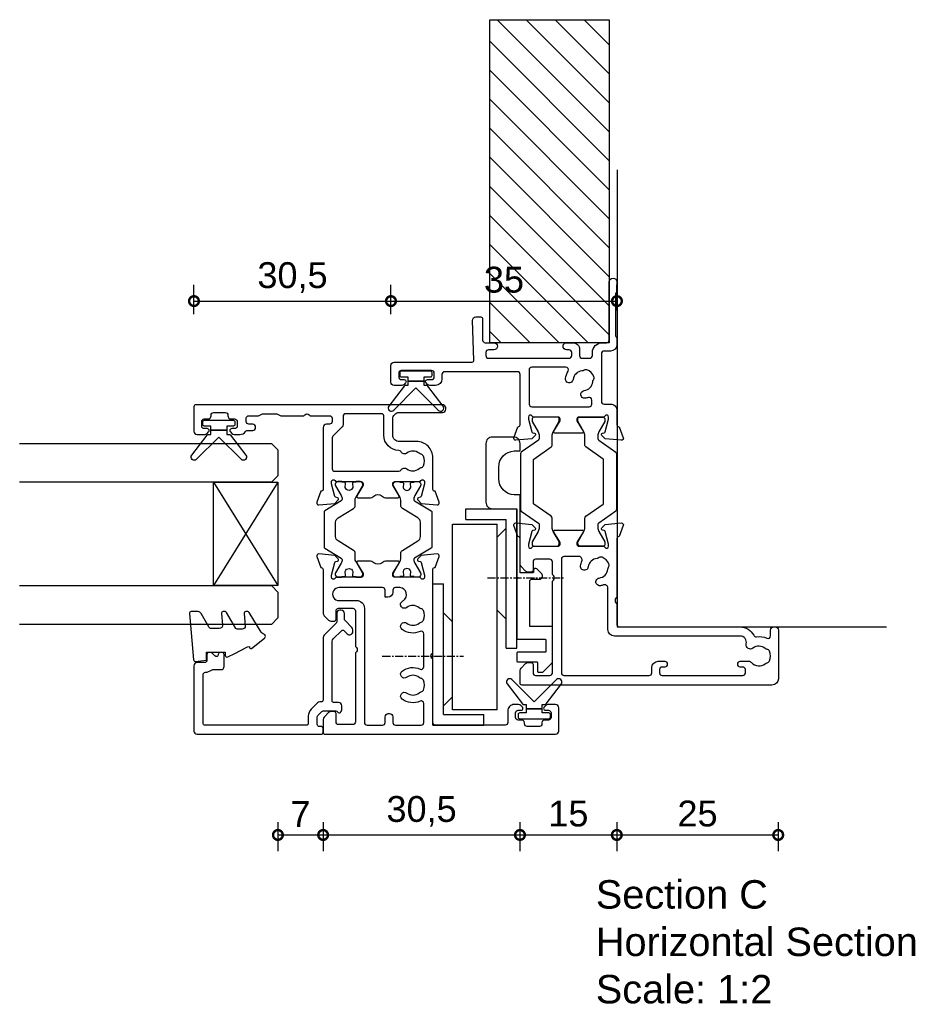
# Model space of a CAD drawing. Header units: millimetres. Extents: x 80 to 17288, y -2623 to 7492.
# Tile 21 of 125: x 4975 to 5116, y -2449 to -2297. Entities that reach past the tile are written whole.
import ezdxf

# ---------------------------------------------------------------- set-up
doc = ezdxf.new("R2010")
doc.units = ezdxf.units.MM
doc.linetypes.add('CENTER', pattern=[2, 1.25, -0.25, 0.25, -0.25])
for name, color, linetype in [('Extrusion', 2, 'Continuous'), ('Glass', 140, 'Continuous'), ('Gray', 8, 'Continuous'), ('Gussets', 1, 'Continuous'), ('polyamide', 6, 'Continuous')]:
    doc.layers.add(name, color=color, linetype=linetype)
doc.layers.add('UNO-Dark Grey', color=7, linetype='Continuous', lineweight=13, true_color=0x44474e)
doc.styles.add('UNO Text', font='arial.ttf')
doc.dimstyles.new('UNO', dxfattribs={"dimtxt": 2, "dimasz": 1.5, "dimexe": 1.25, "dimexo": 0.625, "dimtad": 1, "dimdec": 1, "dimzin": 9, "dimtxsty": 'UNO Text', "dimblk": 'DOTSMALL', "dimcen": 2.5, "dimadec": 0, "dimazin": 0, "dimtfac": 1, "dimtdec": 1, "dimtmove": 0, "dimatfit": 3, "dimfxl": 1, "dimfxlon": 1, "dimarcsym": 0})

# ---------------------------------------------------------------- blocks, each defined once
blk = doc.blocks.new('521000')
at = {"layer": 'Extrusion'}
for points in [[(51, 28.8), (51.5, 28.8, -0.414214), (53, 27.3), (53, 26.6, 0.414214), (53.4, 26.2), (62.41, 26.2, -0.986364), (62.41, 25), (61, 25, -0.198912), (60.79, 25.09), (60.77, 25.11, 0.198912), (60.55, 25.2), (54.07, 25.2, 0.198912), (53.86, 25.11), (53.84, 25.09, -0.198962), (53.63, 25), (52.7, 25, -0.41415), (51.7, 26), (51.7, 27, 0.414214), (51.3, 27.4), (43.9, 27.4, 0.414214), (43.5, 27), (43.5, 26, -0.41422), (42.5, 25), (40.3, 25, 0.414157), (40, 24.7), (40, 24.64), (38.3, 24.02, -0.548619), (37.9, 24.33), (38.12, 26.8), (38.66, 27.34, -0.57735), (38.99, 27.25), (39.07, 26.97, 0.267949), (39.21, 26.83), (41.16, 26.31, 0.065543), (41.24, 26.3), (41.5, 26.3, 0.767227), (41.65, 26.86, -0.267949), (41.5, 27.12), (41.5, 30.9, 0.414214), (41.2, 31.2), (40.89, 31.2), (39.3, 30.23, -0.579702), (39, 30.4), (39, 34.6, -0.576766), (39.3, 34.77), (40.89, 33.8), (41.2, 33.8, 0.414214), (41.5, 34.1), (41.5, 37.88, -0.267949), (41.65, 38.14, 0.767227), (41.5, 38.7), (41.24, 38.7, 0.065543), (41.16, 38.69), (39.21, 38.17, 0.267949), (39.07, 38.02), (38.99, 37.75, -0.57735), (38.66, 37.66), (38.12, 38.2), (37.9, 40.67, -0.548619), (38.3, 40.98), (40, 40.36), (40, 40.3, 0.414157), (40.3, 40), (48.1, 40, 0.414217), (48.5, 40.4), (48.5, 51.7, 0.414214), (48.1, 52.1), (47.4, 52.1, -0.414193), (46.4, 53.1), (46.4, 53.97, -0.2), (46.55, 54.32), (46.79, 54.56, -0.2), (47, 54.65, -0.41), (47.3, 54.35), (47.3, 53.7, 0.414189), (47.7, 53.3), (48.3, 53.3, 0.414214), (48.7, 53.7), (48.7, 58.4, 0.414214), (48.3, 58.8), (47.7, 58.8, 0.41418), (47.3, 58.4), (47.3, 58.1), (47.3, 57.95, -0.41), (47, 57.65, -0.2), (46.79, 57.74), (46.55, 57.98, -0.2), (46.4, 58.33), (46.4, 59.5, -0.41), (46.9, 60), (49.5, 60, -0.41), (50, 59.5), (50, 47.44, 0.425129), (50.31, 47.14), (56.45, 47.36, -0.4453), (57, 46.87), (57, 46.1, -0.414214), (56.7, 45.8), (53.4, 45.8, 0.41428), (53, 45.4), (53, 44.05, -1), (51.9, 44.05), (51.9, 44.9, 0.414129), (51.5, 45.3), (51, 45.3, 0.414234), (50.6, 44.9), (50.6, 32.4, 0.414214), (51, 32), (51.5, 32, 0.414205), (51.9, 32.4), (51.9, 32.8, -0.996705), (53, 32.8), (53, 31.8, -0.414566), (52, 30.8), (51, 30.8, 0.414214), (50.6, 30.4), (50.6, 29.2, 0.414213)], [(21.5, 27.12, -0.267769), (21.35, 26.86, 0.76736), (21.5, 26.3), (21.76, 26.3, 0.065543), (21.84, 26.31), (23.79, 26.83, 0.267949), (23.93, 26.97), (24.01, 27.25, -0.57735), (24.34, 27.34), (24.88, 26.8), (25.1, 24.33, -0.548619), (24.7, 24.02), (23, 24.64), (23, 24.7, 0.414071), (22.7, 25), (13.6, 25), (13.45, 25.15, 0.414214), (12.75, 25.15), (12.6, 25), (9.4, 25, 0.414214), (9, 24.6), (9, 5.93, -0.277503), (7.71, 3.81, 0.316398), (7.5, 3.4, -0.138989), (7.26, 1.76, 0.543442), (7.63, 1.2), (8.5, 1.2, -0.414081), (9, 0.7), (9, 0.5, -0.414214), (8.5, 0), (1, 0, -0.414213), (0, 1), (0, 39.7, -0.414214), (0.3, 40), (2.29, 40, -0.198912), (2.65, 39.85), (3.35, 39.15, -0.198913), (3.5, 38.79), (3.5, 38.3, -0.414214), (3.2, 38), (1.9, 38, 0.414214), (1.5, 37.6), (1.5, 35.4, 0.414214), (1.9, 35), (16.1, 35), (16.25, 34.85, 0.414214), (16.95, 34.85), (17.1, 35), (19.1, 35, 0.414214), (19.5, 35.4), (19.5, 37.6, 0.414214), (19.1, 38), (17.8, 38, -0.414214), (17.5, 38.3), (17.5, 38.79, -0.2), (17.65, 39.15), (18.35, 39.85, -0.2), (18.71, 40), (22.7, 40, 0.414071), (23, 40.3), (23, 40.36), (24.7, 40.98, -0.548619), (25.1, 40.67), (24.88, 38.2), (24.34, 37.66, -0.57735), (24.01, 37.75), (23.93, 38.02, 0.267949), (23.79, 38.17), (21.84, 38.69, 0.065543), (21.76, 38.7), (21.5, 38.7, 0.76736), (21.35, 38.14, -0.267949), (21.5, 37.88), (21.5, 34.1, 0.414214), (21.8, 33.8), (22.02, 33.8, 0.137872), (22.17, 33.84), (23.7, 34.77, -0.585524), (24, 34.6), (24, 30.4, -0.585524), (23.7, 30.23), (22.17, 31.16, 0.137872), (22.02, 31.2), (21.8, 31.2, 0.414214), (21.5, 30.9)], [(2.7, 19.6, -0.414202), (3.7, 18.6), (3.7, 17.6, -0.889365), (2.8, 17.6), (2.8, 18, 0.414214), (2.4, 18.4), (1.9, 18.4, 0.414202), (1.5, 18), (1.5, 5.5, 0.414213), (1.9, 5.1), (2.4, 5.1, 0.414215), (2.8, 5.5), (2.8, 5.9, -0.889355), (3.7, 5.9), (3.7, 4.61, -0.219162), (3.49, 4.15, 0.403571), (3.32, 2.03, -0.12305), (3.46, 1.72, 0.239134), (3.74, 1.37, 0.221126), (5.26, 1.37, 0.239134), (5.54, 1.72, -0.12305), (5.68, 2.03, 0.347448), (5.72, 3.93, -0.702074), (6.38, 4.96, 0.481745), (7.6, 5.94), (7.6, 25.4, -0.414156), (8.6, 26.4), (15.04, 26.4, 0.513003), (15.51, 27.06, -0.048433), (15.39, 27.57, -1.000832), (16.58, 27.73, 0.348271), (17.95, 26.41, -0.12305), (18.27, 26.3, 0.239134), (18.72, 26.24, 0.221428), (19.79, 27.31, 0.239134), (19.74, 27.76, -0.12305), (19.62, 28.08, 0.348271), (18.3, 29.45, -1.000832), (18.46, 30.64, -0.070793), (19.2, 30.43, 0.541477), (19.9, 30.89), (19.9, 33.2, 0.414214), (19.5, 33.6), (1.9, 33.6, 0.414214), (1.5, 33.2), (1.5, 20, 0.414214), (1.9, 19.6)]]:
    blk.add_lwpolyline(points, format="xyb", close=True, dxfattribs=at)
blk.add_lwpolyline([(48.58, 32.57, 0.59317), (49.2, 32.9), (49.2, 38.2, 0.414223), (48.8, 38.6), (43.48, 38.6, 0.40033), (43.1, 38.2), (43.1, 29.3, 0.414214), (43.5, 28.9), (44.13, 28.9, 0.510119), (44.51, 29.42, -0.046438), (44.4, 29.92, -0.995868), (45.59, 30.07, 0.348271), (46.96, 28.75, -0.12305), (47.28, 28.63, 0.239134), (47.72, 28.58, 0.221428), (48.8, 29.65, 0.239134), (48.74, 30.1, -0.12305), (48.63, 30.42, 0.348271), (47.31, 31.79, -1.000832), (47.47, 32.98, -0.110255), (48.58, 32.57)], format="xyb", dxfattribs=at)
blk.add_lwpolyline([(21.5, 27.73), (21.5, 27.73)], close=True, dxfattribs=at)
at = {"layer": 'polyamide'}
for points in [[(21.9, 33.94), (22.11, 33.94, 0.131652), (22.21, 33.97), (23.79, 34.88, -0.131652), (24.39, 35.04), (25.88, 35.04, 0.244698), (26.13, 35.17), (28.01, 37.85, -0.244698), (28.18, 37.94), (34.82, 37.94, -0.244698), (34.99, 37.85), (36.87, 35.17, 0.244698), (37.11, 35.04), (38.61, 35.04, -0.131652), (39.21, 34.88), (40.84, 33.94), (41.2, 33.94, 0.414214), (41.5, 34.24), (41.5, 37.74, 0.414214), (41.1, 38.14), (40.89, 38.14, 0.131652), (40.79, 38.11), (39.21, 37.2, -0.131652), (38.61, 37.04), (38.16, 37.04, -0.244698), (37.91, 37.17), (36.06, 39.81, 0.244698), (35.81, 39.94), (27.19, 39.94, 0.244698), (26.94, 39.81), (25.09, 37.17, -0.103471), (25, 37.08, -0.13774), (24.84, 37.04), (24.39, 37.04, -0.131652), (23.79, 37.2), (22.16, 38.14), (21.8, 38.14, 0.414998), (21.5, 37.84), (21.5, 34.34, 0.414214)], [(21.9, 31.06), (22.11, 31.06, -0.131652), (22.21, 31.03), (23.79, 30.12, 0.131652), (24.39, 29.96), (25.88, 29.96, -0.244698), (26.13, 29.83), (28.01, 27.15, 0.244698), (28.18, 27.06), (34.82, 27.06, 0.244698), (34.99, 27.15), (36.87, 29.83, -0.244698), (37.11, 29.96), (38.61, 29.96, 0.131652), (39.21, 30.12), (40.84, 31.06), (41.2, 31.06, -0.414214), (41.5, 30.76), (41.5, 27.26, -0.414214), (41.1, 26.86), (40.89, 26.86, -0.131652), (40.79, 26.89), (39.21, 27.8, 0.131652), (38.61, 27.96), (38.16, 27.96, 0.244698), (37.91, 27.83), (36.06, 25.19, -0.244698), (35.81, 25.06), (27.19, 25.06, -0.244698), (26.94, 25.19), (25.09, 27.83, 0.103471), (25, 27.92, 0.13774), (24.84, 27.96), (24.39, 27.96, 0.131652), (23.79, 27.8), (22.16, 26.86), (21.8, 26.86, -0.414998), (21.5, 27.16), (21.5, 30.66, -0.414214)]]:
    blk.add_lwpolyline(points, format="xyb", close=True, dxfattribs=at)
blk = doc.blocks.new('_DotSmall')
at = {"color": 0, "linetype": 'ByBlock', "const_width": 0.5}
blk.add_lwpolyline([(-0.0625, 0, 1), (0.0625, 0, 1)], format="xyb", close=True, dxfattribs=at)
blk = doc.blocks.new('*D402')
at = {"color": 0, "lineweight": -2, "transparency": 16777216}
for p, q in [((5015, -2420.89), (5015, -2425.39)), ((5022, -2420.89), (5022, -2425.39)), ((5015, -2422.89), (5022, -2422.89))]:
    blk.add_line(p, q, dxfattribs=at)
at = {"layer": 'Defpoints', "color": 0, "transparency": 16777216}
for p in [(5015, -2376.3), (5022, -2384.15), (5022, -2422.89)]:
    blk.add_point(p, dxfattribs=at)
at = {"color": 0, "lineweight": -2, "transparency": 16777216, "xscale": 3, "yscale": 3, "zscale": 3, "rotation": 180}
blk.add_blockref('_DotSmall', (5015, -2422.89), dxfattribs=at)
at = {"color": 0, "lineweight": -2, "transparency": 16777216, "xscale": 3, "yscale": 3, "zscale": 3}
blk.add_blockref('_DotSmall', (5022, -2422.89), dxfattribs=at)
at = {"color": 0, "transparency": 16777216, "insert": (5018.5, -2419.64), "char_height": 4, "attachment_point": 5, "style": 'UNO Text'}
blk.add_mtext('7', dxfattribs=at)
blk = doc.blocks.new('*D403')
at = {"color": 0, "lineweight": -2, "transparency": 16777216}
for p, q in [((5022, -2420.89), (5022, -2425.39)), ((5052.49, -2420.89), (5052.49, -2425.39)), ((5022, -2422.89), (5052.49, -2422.89))]:
    blk.add_line(p, q, dxfattribs=at)
at = {"layer": 'Defpoints', "color": 0, "transparency": 16777216}
for p in [(5052.49, -2364.89), (5022, -2384.15), (5052.49, -2422.89)]:
    blk.add_point(p, dxfattribs=at)
at = {"color": 0, "lineweight": -2, "transparency": 16777216, "xscale": 3, "yscale": 3, "zscale": 3, "rotation": 180}
blk.add_blockref('_DotSmall', (5022, -2422.89), dxfattribs=at)
at = {"color": 0, "lineweight": -2, "transparency": 16777216, "xscale": 3, "yscale": 3, "zscale": 3}
blk.add_blockref('_DotSmall', (5052.49, -2422.89), dxfattribs=at)
at = {"color": 0, "transparency": 16777216, "insert": (5037.25, -2419.24), "char_height": 4, "attachment_point": 5, "style": 'UNO Text'}
blk.add_mtext('30,5', dxfattribs=at)
blk = doc.blocks.new('*D404')
at = {"color": 0, "lineweight": -2, "transparency": 16777216}
for p, q in [((5052.49, -2420.89), (5052.49, -2425.39)), ((5067.49, -2420.89), (5067.49, -2425.39)), ((5052.49, -2422.89), (5067.49, -2422.89))]:
    blk.add_line(p, q, dxfattribs=at)
at = {"layer": 'Defpoints', "color": 0, "transparency": 16777216}
for p in [(5067.49, -2345.49), (5052.49, -2364.89), (5067.49, -2422.89)]:
    blk.add_point(p, dxfattribs=at)
at = {"color": 0, "lineweight": -2, "transparency": 16777216, "xscale": 3, "yscale": 3, "zscale": 3, "rotation": 180}
blk.add_blockref('_DotSmall', (5052.49, -2422.89), dxfattribs=at)
at = {"color": 0, "lineweight": -2, "transparency": 16777216, "xscale": 3, "yscale": 3, "zscale": 3}
blk.add_blockref('_DotSmall', (5067.49, -2422.89), dxfattribs=at)
at = {"color": 0, "transparency": 16777216, "insert": (5059.99, -2419.6), "char_height": 4, "attachment_point": 5, "style": 'UNO Text'}
blk.add_mtext('15', dxfattribs=at)
blk = doc.blocks.new('*D405')
at = {"color": 0, "lineweight": -2, "transparency": 16777216}
for p, q in [((5067.49, -2420.89), (5067.49, -2425.39)), ((5092.49, -2420.89), (5092.49, -2425.39)), ((5067.49, -2422.89), (5092.49, -2422.89))]:
    blk.add_line(p, q, dxfattribs=at)
at = {"layer": 'Defpoints', "color": 0, "transparency": 16777216}
for p in [(5067.49, -2345.49), (5092.49, -2395.07), (5092.49, -2422.89)]:
    blk.add_point(p, dxfattribs=at)
at = {"color": 0, "lineweight": -2, "transparency": 16777216, "xscale": 3, "yscale": 3, "zscale": 3, "rotation": 180}
blk.add_blockref('_DotSmall', (5067.49, -2422.89), dxfattribs=at)
at = {"color": 0, "lineweight": -2, "transparency": 16777216, "xscale": 3, "yscale": 3, "zscale": 3}
blk.add_blockref('_DotSmall', (5092.49, -2422.89), dxfattribs=at)
at = {"color": 0, "transparency": 16777216, "insert": (5079.99, -2419.6), "char_height": 4, "attachment_point": 5, "style": 'UNO Text'}
blk.add_mtext('25', dxfattribs=at)
blk = doc.blocks.new('*D407')
at = {"color": 0, "lineweight": -2, "transparency": 16777216}
for p, q in [((5002, -2342.26), (5002, -2337.76)), ((5032.51, -2342.26), (5032.51, -2337.76)), ((5002, -2340.26), (5032.51, -2340.26))]:
    blk.add_line(p, q, dxfattribs=at)
at = {"layer": 'Defpoints', "color": 0, "transparency": 16777216}
for p in [(5032.51, -2340.26), (5032.51, -2351.5), (5002, -2358.5)]:
    blk.add_point(p, dxfattribs=at)
at = {"color": 0, "lineweight": -2, "transparency": 16777216, "xscale": 3, "yscale": 3, "zscale": 3, "rotation": 180}
blk.add_blockref('_DotSmall', (5002, -2340.26), dxfattribs=at)
at = {"color": 0, "lineweight": -2, "transparency": 16777216, "xscale": 3, "yscale": 3, "zscale": 3}
blk.add_blockref('_DotSmall', (5032.51, -2340.26), dxfattribs=at)
at = {"color": 0, "transparency": 16777216, "insert": (5017.26, -2336.61), "char_height": 4, "attachment_point": 5, "style": 'UNO Text'}
blk.add_mtext('30,5', dxfattribs=at)
blk = doc.blocks.new('*D408')
at = {"color": 0, "lineweight": -2, "transparency": 16777216}
for p, q in [((5032.51, -2342.26), (5032.51, -2337.76)), ((5067.51, -2341.7), (5067.51, -2337.76)), ((5032.51, -2340.26), (5067.51, -2340.26))]:
    blk.add_line(p, q, dxfattribs=at)
at = {"layer": 'Defpoints', "color": 0, "transparency": 16777216}
for p in [(5067.51, -2340.26), (5067.51, -2342.95), (5032.51, -2351.5)]:
    blk.add_point(p, dxfattribs=at)
at = {"color": 0, "lineweight": -2, "transparency": 16777216, "xscale": 3, "yscale": 3, "zscale": 3, "rotation": 180}
blk.add_blockref('_DotSmall', (5032.51, -2340.26), dxfattribs=at)
at = {"color": 0, "lineweight": -2, "transparency": 16777216, "xscale": 3, "yscale": 3, "zscale": 3}
blk.add_blockref('_DotSmall', (5067.51, -2340.26), dxfattribs=at)
at = {"color": 0, "transparency": 16777216, "insert": (5050.01, -2336.97), "char_height": 4, "attachment_point": 5, "style": 'UNO Text'}
blk.add_mtext('35', dxfattribs=at)
blk = doc.blocks.new('ASTAY')
at = {"linetype": 'CENTER'}
for p, q in [((3.3, 20.83), (3.3, 8.27)), ((15.4, 4.53), (15.4, -7.28))]:
    blk.add_line(p, q, dxfattribs=at)
at = {"linetype": 'Continuous'}
for p, q in [((-7.4, 13), (-7.4, 5.1)), ((-7.4, 13), (14.5, 13)), ((14.5, 13), (14.5, 11.35)), ((-5.75, 11.35), (-5.75, 5.1)), ((-5.75, 11.35), (14.5, 11.35)), ((-3, 9.95), (-4.4, 11.35)), ((10, 11.35), (8.6, 9.95)), ((-5, 9.95), (23.7, 9.95)), ((-5, 3.05), (-5, 9.95)), ((-3, 9.95), (8.6, 9.95)), ((9, 10.4), (9, 10.35)), ((23.7, 9.95), (23.7, 3.05)), ((24.45, 7.9), (24.45, 1.65)), ((24.45, 7.9), (26.1, 7.9)), ((26.1, 7.9), (26.1, 0)), ((-7.4, 5.1), (-5.75, 5.1)), ((-5, 3.05), (23.7, 3.05)), ((10.4, 3.05), (9, 1.65)), ((23.1, 1.65), (21.7, 3.05)), ((4.5, 1.65), (24.45, 1.65)), ((4.5, 1.65), (4.5, 0)), ((4.5, 0), (26.1, 0))]:
    blk.add_line(p, q, dxfattribs=at)
blk = doc.blocks.new('A100 Top')
blk.add_lwpolyline([(1.65, 8.26), (2.39, 8.99, -0.668179), (2.9, 8.78), (2.9, 8.53, 0.414214), (3.02, 8.41), (5, 8.41), (5, 20.33, -0.414214), (5.12, 20.46), (5.92, 20.46, 0.400329), (8.3, 22.96), (8.3, 24.76, 0.400329), (5.92, 27.25), (5.12, 27.25, -0.400329), (5, 27.38), (5, 28.41, -0.414214), (6, 29.41), (9.3, 29.41, -0.414214), (10.3, 28.41), (10.3, 19.31, -0.414214), (9.3, 18.31), (5.62, 18.31, 0.414214), (5.5, 18.18), (5.5, 7.78), (5.32, 7.61), (5.5, 7.43), (5.5, -1.77, -0.414214), (5.37, -1.89), (1.12, -1.89, 0.414214), (1, -2.02), (1, -3.77, 0.414214), (1.12, -3.89), (5.37, -3.89, -0.414214), (5.5, -4.02), (5.5, -5.27, -0.414214), (5.37, -5.39), (2.42, -5.39, 0.414214), (2.3, -5.52), (2.3, -6.87, -0.414214), (2.17, -6.99), (1.55, -6.99, -0.198912), (1.46, -6.96), (0.04, -5.53, -0.198912), (0, -5.44), (0, -0.02, -0.414214), (0.13, 0.11), (3.5, 0.11), (3.5, 7.11, 0.414214), (3.2, 7.41), (2.01, 7.41, -0.668179)], format="xyb", close=True)
blk = doc.blocks.new('BACKSEAL1.5')
at = {"layer": 'Gussets'}
for points in [[(-0.35, -2.9), (0.3, -2.9), (0.3, -1.65), (0.3, -0.4), (-0.35, -0.4), (-0.35, -0.02, 0.233448), (-0.45, 0.18), (-3.55, 2.55, 0.936585), (-4.2, 1.8), (-0.75, -1.65), (-4.2, -5.1, 0.936585), (-3.55, -5.85), (-0.45, -3.48, 0.233448), (-0.35, -3.28)], [(1.6, 0.85), (1.2, 0.85, 0.414214), (0.95, 0.6), (0.95, -0.4), (0.3, -0.4), (0.3, -1.65), (0.3, -2.9), (0.95, -2.9), (0.95, -3.9, 0.414214), (1.2, -4.15), (1.6, -4.15, 0.414214), (1.85, -3.9), (1.85, -1.65), (1.85, 0.6, 0.414214)]]:
    blk.add_lwpolyline(points, format="xyb", close=True, dxfattribs=at)
blk = doc.blocks.new('*U221')
at = {"layer": 'Glass'}
for p, q in [((-8, 0), (8, 10)), ((-8, 10), (8, 0))]:
    blk.add_line(p, q, dxfattribs=at)
for points in [[(-14, 40), (-14, 1), (-13, 0), (-9, 0), (-8, 1), (-8, 40)], [(8, 40), (8, 1), (9, 0), (13, 0), (14, 1), (14, 40)]]:
    blk.add_lwpolyline(points, dxfattribs=at)
blk.add_lwpolyline([(-8, 0), (8, 0), (8, 10), (-8, 10)], close=True, dxfattribs=at)
blk = doc.blocks.new('421201')
at = {"layer": 'Extrusion'}
for points in [[(50.8, 25.2, -0.416486), (51.8, 24.21), (51.8, 17.5, 0.414214), (52.3, 17), (52.5, 17, 0.414214), (53, 17.5), (53, 55.7, 0.414214), (52.7, 56), (48.9, 56, 0.414214), (48.4, 55.5), (48.4, 54.33, 0.198912), (48.55, 53.98), (48.79, 53.74, 0.198912), (49, 53.65), (49, 53.65, 0.414214), (49.3, 53.95), (49.3, 54.4, -0.414214), (49.7, 54.8), (50.4, 54.8, -0.414214), (50.8, 54.4), (50.8, 53.85, 0.414214), (51.3, 53.35), (51.4, 53.35, -0.414214), (51.8, 52.95), (51.8, 51.15, -0.414214), (51.4, 50.75), (51.3, 50.75, 0.406014), (50.8, 50.23), (50.8, 49.7, -0.414214), (50.4, 49.3), (49.7, 49.3, -0.414214), (49.3, 49.7), (49.3, 50.15, 0.414214), (49, 50.45), (49, 50.45, 0.198912), (48.79, 50.36), (48.55, 50.12, 0.198912), (48.4, 49.77), (48.4, 48.88, 0.255925), (48.86, 48.04, -0.255925), (49, 47.79), (49, 46.9, 0.904974), (50, 46.9), (50, 47.5, -0.414214), (50.4, 47.9), (50.9, 47.9, -0.414214), (51.3, 47.5), (51.3, 46.03, 0.132602), (51.37, 45.78), (51.53, 45.49, -0.115079), (51.6, 45.27), (51.6, 43.29, -0.131652), (51.55, 43.09), (51.37, 42.78, 0.131605), (51.3, 42.53), (51.3, 39), (51.45, 38.85, -0.414214), (51.45, 38.15), (51.3, 38), (51.3, 35, -0.414214), (50.9, 34.6), (50.4, 34.6, -0.414214), (50, 35), (50, 35.5, 0.414213), (49.5, 36), (39.9, 36, -0.359521), (39.61, 36.24), (39.6, 36.36), (37.9, 36.98, 0.548619), (37.5, 36.67), (37.72, 34.2), (38.26, 33.66, 0.57735), (38.59, 33.75), (38.67, 34.03, -0.267949), (38.81, 34.17), (40.76, 34.69, -0.065543), (40.84, 34.7), (41.1, 34.7, -0.767327), (41.25, 34.14, 0.267949), (41.1, 33.88), (41.1, 30.1, -0.414214), (40.8, 29.8), (40.58, 29.8, -0.137872), (40.43, 29.84), (38.9, 30.77, 0.585524), (38.6, 30.6), (38.6, 28.82, 0.182749), (38.85, 28.16, -0.378127), (38.85, 26.84, 0.182749), (38.6, 26.18), (38.6, 24.4, 0.585524), (38.9, 24.23), (40.43, 25.16, -0.137872), (40.58, 25.2), (40.8, 25.2, -0.414214), (41.1, 24.9), (41.1, 21.12, 0.267949), (41.25, 20.86, -0.767323), (41.1, 20.3), (40.84, 20.3, -0.065543), (40.76, 20.31), (38.81, 20.83, -0.267943), (38.67, 20.97), (38.59, 21.25, 0.57735), (38.26, 21.34), (37.72, 20.8), (37.5, 18.33, 0.548619), (37.9, 18.02), (39.6, 18.64), (39.6, 18.7, -0.414211), (39.9, 19), (44.8, 19, 0.414214), (47.3, 21.5), (47.3, 24.2, -0.414214), (48.3, 25.2)], [(3.78, 2.1), (3.6, 2.1, -0.414213), (3.2, 2.5), (3.2, 4.4, -0.414214), (3.6, 4.8), (3.78, 4.8, 0.397078), (4.2, 5.25), (4.2, 5.8, -0.414214), (4.6, 6.2), (5.3, 6.2, -0.414214), (5.7, 5.8), (5.7, 5.35, 0.414214), (6, 5.05, 0.198912), (6.21, 5.14), (6.45, 5.38, 0.198912), (6.6, 5.73), (6.6, 6.4, 0.414214), (5.6, 7.4), (3.8, 7.4, -0.414214), (3.4, 7.8), (3.4, 18.6, -0.414214), (3.8, 19), (13.6, 19), (13.75, 19.15, -0.414214), (14.46, 19.15), (14.6, 19), (27.5, 19, -0.359508), (27.79, 18.76), (27.8, 18.64), (29.5, 18.02, 0.548619), (29.9, 18.33), (29.68, 20.8), (29.14, 21.34, 0.57735), (28.81, 21.25), (28.73, 20.97, -0.267949), (28.59, 20.83), (26.64, 20.31, -0.065543), (26.56, 20.3), (26.3, 20.3, -0.767327), (26.15, 20.86, 0.267949), (26.3, 21.12), (26.3, 24.9, -0.414214), (26.6, 25.2), (26.91, 25.2), (28.5, 24.23, 0.579801), (28.8, 24.4), (28.8, 26.18, 0.182749), (28.55, 26.84, -0.378127), (28.55, 28.16, 0.182749), (28.8, 28.82), (28.8, 30.6, 0.57979), (28.5, 30.77), (26.9, 29.8), (26.6, 29.8, -0.414214), (26.3, 30.1), (26.3, 33.88, 0.267949), (26.15, 34.14, -0.767316), (26.3, 34.7), (26.56, 34.7, -0.065543), (26.64, 34.69), (28.59, 34.17, -0.267949), (28.73, 34.03), (28.81, 33.75, 0.57735), (29.14, 33.66), (29.68, 34.2), (29.9, 36.67, 0.548619), (29.5, 36.98), (27.8, 36.36), (27.8, 36.3, -0.414207), (27.5, 36), (20.71, 36, 0.198912), (20.35, 35.85), (19.65, 35.15, 0.198913), (19.5, 34.79), (19.5, 34.3, 0.414213), (19.8, 34), (21.1, 34, -0.414214), (21.5, 33.6), (21.5, 31.4, -0.414214), (21.1, 31), (15.6, 31), (15.45, 30.85, -0.414214), (14.75, 30.85), (14.6, 31), (3.9, 31, -0.414214), (3.5, 31.4), (3.5, 33.6, -0.414214), (3.9, 34), (5.2, 34, 0.414214), (5.5, 34.3), (5.5, 34.79, 0.198913), (5.35, 35.15), (4.65, 35.85, 0.198912), (4.29, 36), (2.3, 36, 0.414214), (2, 35.7), (2, 0, 0.414214), (2.5, -0.5), (6.1, -0.5, 0.414214), (6.6, 0), (6.6, 1.17, 0.198912), (6.45, 1.52), (6.21, 1.76, 0.198912), (6, 1.85, 0.414214), (5.7, 1.55), (5.7, 1.1, -0.414213), (5.3, 0.7), (4.6, 0.7, -0.414214), (4.2, 1.1), (4.2, 1.65, 0.397078)], [(24.7, 24.1), (24.7, 24.8, 0.414213), (24.3, 25.2), (24, 25.2, -0.414213), (23.2, 26), (23.2, 26.4), (24.3, 26.4, 0.414214), (24.7, 26.8), (24.7, 33.5, 1.045901), (22.7, 33.5), (22.7, 30.8, -0.414214), (21.5, 29.6), (3.8, 29.6, 0.414214), (3.4, 29.2), (3.4, 26.8, 0.414214), (3.8, 26.4), (4.7, 26.4, -0.414214), (5.2, 25.9), (5.2, 25.7, -0.414214), (4.7, 25.2), (3.8, 25.2, 0.414214), (3.4, 24.8), (3.4, 20.8, 0.414214), (3.8, 20.4), (6.75, 20.4, 0.546165), (7.12, 20.97, -0.277164), (7.43, 23.76, -1), (8.38, 23.03, 0.347544), (8.42, 21.13, -0.12305), (8.56, 20.83, 0.239134), (8.84, 20.47, 0.221126), (10.36, 20.47, 0.239134), (10.64, 20.82, -0.12305), (10.78, 21.13, 0.347914), (10.82, 23.03, -1), (11.77, 23.76, -0.277326), (12.08, 20.97, 0.546198), (12.45, 20.4), (17.55, 20.4, 0.546165), (17.91, 20.97, -0.277164), (18.23, 23.76, -1), (19.18, 23.03, 0.347544), (19.21, 21.13, -0.12305), (19.36, 20.83, 0.239134), (19.64, 20.47, 0.221126), (21.16, 20.47, 0.239134), (21.43, 20.82, -0.12305), (21.58, 21.13, 0.347914), (21.61, 23.03, -1), (22.57, 23.76, -0.037096), (22.7, 23.57, 0.71749)], [(47.87, 34.6), (43.1, 34.6, 0.414214), (42.7, 34.2), (42.7, 24.27, 0.270376), (42.9, 23.92, -0.45529), (43.08, 23.03, 0.347914), (43.12, 21.13, -0.12305), (43.26, 20.83, 0.239134), (43.54, 20.47, 0.221126), (45.06, 20.47, 0.239134), (45.34, 20.83, -0.12305), (45.48, 21.13, 0.347914), (45.52, 23.03, -0.456671), (45.7, 23.92, 0.264964), (45.9, 24.26, -0.407067), (48.3, 26.6), (51.3, 26.6, 0.414214), (51.6, 26.9), (51.6, 32.5, 0.414214), (51.2, 32.9), (49.94, 32.9, -0.198911), (49.59, 33.05), (48.15, 34.48, 0.198912)]]:
    blk.add_lwpolyline(points, format="xyb", close=True, dxfattribs=at)
at = {"layer": 'polyamide'}
for points in [[(26.8, 32.53, -1.569905), (26.8, 31.44, 0.109556), (26.71, 31.46), (26.6, 31.46, 0.414214), (26.4, 31.26), (26.4, 30.89), (26.3, 30.89), (26.3, 30.26, 0.414214), (26.7, 29.86, 0.182748), (26.97, 29.89), (28.77, 30.93, -0.131214), (29.17, 31.04), (30.02, 31.04, 0.261185), (30.45, 31.28), (31.91, 33.68, -0.261646), (32.59, 34.06), (33.7, 34.06), (34.81, 34.06, -0.261646), (35.49, 33.68), (36.95, 31.28, 0.261185), (37.38, 31.04), (38.23, 31.04, -0.131214), (38.63, 30.93), (40.43, 29.89, 0.182748), (40.7, 29.86, 0.414214), (41.1, 30.26), (41.1, 30.89), (41, 30.89), (41, 31.26, 0.414214), (40.8, 31.46), (40.69, 31.46, 0.109556), (40.6, 31.44, -1.569905), (40.6, 32.53, 0.109544), (40.69, 32.51), (40.8, 32.51, 0.414214), (41, 32.71), (41, 33.09), (41.1, 33.09), (41.1, 33.71, 0.414225), (40.7, 34.11), (40.53, 34.11, 0.131652), (40.43, 34.08), (38.94, 33.22, -0.120828), (38.4, 33.04), (38.39, 33.04, -0.261646), (38.13, 33.18), (36.59, 35.72, 0.261646), (36.33, 35.86), (33.7, 35.86), (31.07, 35.86, 0.261646), (30.81, 35.72), (29.27, 33.18, -0.261646), (29.01, 33.04), (29, 33.04, -0.120828), (28.46, 33.22), (26.97, 34.08, 0.131652), (26.87, 34.11), (26.7, 34.11, 0.414225), (26.3, 33.71), (26.3, 33.09), (26.4, 33.09), (26.4, 32.71, 0.414214), (26.6, 32.51), (26.71, 32.51, 0.109544)], [(26.8, 22.47, 1.569905), (26.8, 23.56, -0.109556), (26.71, 23.54), (26.6, 23.54, -0.414214), (26.4, 23.74), (26.4, 24.11), (26.3, 24.11), (26.3, 24.74, -0.414214), (26.7, 25.14, -0.182748), (26.97, 25.11), (28.77, 24.07, 0.131214), (29.17, 23.96), (30.02, 23.96, -0.261185), (30.45, 23.72), (31.91, 21.32, 0.261646), (32.59, 20.94), (33.7, 20.94), (34.81, 20.94, 0.261646), (35.49, 21.32), (36.95, 23.72, -0.261185), (37.38, 23.96), (38.23, 23.96, 0.131214), (38.63, 24.07), (40.43, 25.11, -0.182748), (40.7, 25.14, -0.414214), (41.1, 24.74), (41.1, 24.11), (41, 24.11), (41, 23.74, -0.414214), (40.8, 23.54), (40.69, 23.54, -0.109556), (40.6, 23.56, 1.569905), (40.6, 22.47, -0.109544), (40.69, 22.49), (40.8, 22.49, -0.414214), (41, 22.29), (41, 21.91), (41.1, 21.91), (41.1, 21.29, -0.414225), (40.7, 20.89), (40.53, 20.89, -0.131652), (40.43, 20.92), (38.94, 21.78, 0.120828), (38.4, 21.96), (38.39, 21.96, 0.261646), (38.13, 21.82), (36.59, 19.28, -0.261646), (36.33, 19.14), (33.7, 19.14), (31.07, 19.14, -0.261646), (30.81, 19.28), (29.27, 21.82, 0.261646), (29.01, 21.96), (29, 21.96, 0.120828), (28.46, 21.78), (26.97, 20.92, -0.131652), (26.87, 20.89), (26.7, 20.89, -0.414225), (26.3, 21.29), (26.3, 21.91), (26.4, 21.91), (26.4, 22.29, -0.414214), (26.6, 22.49), (26.71, 22.49, -0.109544)]]:
    blk.add_lwpolyline(points, format="xyb", close=True, dxfattribs=at)
blk = doc.blocks.new('421802')
at = {"layer": 'Extrusion'}
blk.add_lwpolyline([(9.2, 23.15, -0.400098), (9.6, 22.76, 0.145125), (9.92, 21.85, -0.157511), (10, 21.62), (10, 20.4, 0.414214), (10.5, 19.9), (12.35, 19.9, 0.414214), (12.65, 20.2), (12.65, 20.5, 0.414214), (12.35, 20.8), (12.32, 20.8, -0.668179), (12.11, 21.31), (12.5, 21.7, 0.198912), (12.65, 22.05), (12.65, 22.25, 0.414214), (12.35, 22.55), (11.4, 22.55, -0.414214), (11.1, 22.85), (11.1, 24.05, 0.414214), (10.6, 24.55), (0.5, 24.55, 0.414214), (0, 24.05), (0, 4.85, 0.414214), (0.3, 4.55), (0.9, 4.55, 0.414214), (1.2, 4.85), (1.2, 5.15, -0.414214), (1.5, 5.45), (2.7, 5.45, -0.198912), (2.91, 5.36), (3.51, 4.76, -0.198912), (3.6, 4.55), (3.6, 2.59, -0.267785), (3.45, 2.33, 0.492955), (3.39, 1.86), (3.45, 1.79, 0.198912), (3.8, 1.65), (4.4, 1.65, 0.414214), (4.9, 2.15), (4.9, 2.85, -0.414214), (5.2, 3.15), (14.4, 3.15, -0.19891), (14.75, 3), (16.03, 1.72, -0.414214), (16.03, 1.3), (15.53, 0.8, 0.668179), (15.88, -0.05), (16.17, -0.05, 0.198912), (16.52, 0.09), (17.59, 1.16, -0.198912), (17.8, 1.25), (18.7, 1.25, 0.414214), (19.2, 1.75), (19.2, 1.95, 0.414214), (18.7, 2.45), (17.4, 2.45, -0.198912), (17.19, 2.53), (15.33, 4.4, 0.198912), (14.98, 4.55), (5.3, 4.55, -0.414213), (5, 4.85), (5, 5.06, 0.198839), (4.85, 5.41), (3.86, 6.41, 0.198912), (2.8, 6.85), (1.7, 6.85, -0.414204), (1.4, 7.15), (1.4, 22.85, -0.414223), (1.7, 23.15)], format="xyb", close=True, dxfattribs=at)
blk = doc.blocks.new('*U559')
at = {"linetype": 'ByBlock'}
h = blk.add_hatch(dxfattribs=at)
h.set_pattern_fill('ANSI31', color=40)
h.set_pattern_definition([(45, (90, 9e-13), (-2.245064, 2.245064), [])])
h.paths.add_polyline_path([(-50, -18.5), (-50, 0), (0, 0), (0, -18.5)])
at = {"color": 40, "linetype": 'Continuous'}
blk.add_lwpolyline([(-50, -18.5), (-50, 0), (0, 0), (0, -18.5)], close=True, dxfattribs=at)

msp = doc.modelspace()

# ---------------------------------------------------------------- linework, layer by layer
at = {"layer": 'Gray'}
msp.add_lwpolyline([(5067.54, -2319.96), (5067.54, -2390.7), (5109.26, -2390.7)], dxfattribs=at)
at = {"layer": 'Gussets'}
msp.add_lwpolyline([(5008.33, -2394.78), (5009.22, -2394.32), (5010.29, -2393.77), (5010.59, -2393.74), (5010.61, -2393.88, 0.574588), (5010.93, -2394.01), (5012.92, -2392.44, 0.613071), (5012.74, -2391.75, -0.204408), (5012.42, -2391.52), (5010.54, -2388.44, 0.266679), (5010.32, -2388.32), (5010.02, -2388.32, 0.440011), (5009.77, -2388.59), (5009.94, -2390.5, -0.440011), (5009.44, -2391.04), (5008.69, -2391.04, -0.266679), (5008.47, -2390.92), (5007.03, -2388.44, 0.266679), (5006.81, -2388.32), (5006.51, -2388.32, 0.440011), (5006.26, -2388.59), (5006.42, -2390.37, -0.440011), (5005.92, -2390.92), (5004.56, -2390.92, -0.271081), (5004.34, -2390.79), (5003.11, -2388.6, 0.288187), (5002.66, -2388.32), (5001.55, -2388.32, 0.440011), (5001.3, -2388.59), (5001.93, -2395.79, 0.414214), (5002.2, -2396.02), (5003.93, -2395.86), (5003.93, -2394.62), (5006.83, -2394.62), (5006.83, -2395.07, 0.553939), (5007.26, -2395.34), (5008.33, -2394.78), (5009.22, -2394.32)], format="xyb", dxfattribs=at)

# ---------------------------------------------------------------- block references
for name, p, rotation in [('*U559', (5066.31, -2346.7), 270), ('521000', (5092.51, -2399.7), 90.00000000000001), ('421201', (5058, -2409.3), 90), ('ASTAY', (5052, -2398.5), 90.00000000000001), ('421802', (5026.55, -2407.3), 90)]:
    msp.add_blockref(name, p, dxfattribs=dict(rotation=rotation))
at = {"xscale": -1}
msp.add_blockref('A100 Top', (5057.51, -2390.71), dxfattribs=at)
at = {"xscale": -1, "rotation": 90}
msp.add_blockref('*U221', (5015, -2376.3), dxfattribs=at)
at = {"layer": 'Gussets'}
for p, rotation in [((5034.73, -2352.95), 90), ((5056.35, -2403.05), 270)]:
    msp.add_blockref('BACKSEAL1.5', p, dxfattribs=dict(at, rotation=rotation))
at = {"layer": 'Gussets', "xscale": -1, "rotation": 270}
msp.add_blockref('BACKSEAL1.5', (5007.5, -2360.55), dxfattribs=at)

# ---------------------------------------------------------------- texts
at = {"layer": 'UNO-Dark Grey', "insert": (5064.24, -2449.02), "char_height": 4.4, "attachment_point": 7, "style": 'UNO Text'}
msp.add_mtext_dynamic_manual_height_columns('Section C\\PHorizontal Section\\PScale: 1:2', width=159.8073, gutter_width=12.5, heights=[63.12], dxfattribs=at)

# ---------------------------------------------------------------- dimensions: what is measured, and where the dimension line sits
for base, p1, p2, picture, middle in [((5032.51, -2340.26), (5002, -2358.5), (5032.51, -2351.5), '*D407', (5017.26, -2336.61)), ((5067.51, -2340.26), (5032.51, -2351.5), (5067.51, -2342.95), '*D408', (5050.01, -2336.97)), ((5067.49, -2422.89), (5052.49, -2364.89), (5067.49, -2345.49), '*D404', (5059.99, -2419.6)), ((5092.49, -2422.89), (5067.49, -2345.49), (5092.49, -2395.07), '*D405', (5079.99, -2419.6)), ((5052.49, -2422.89), (5022, -2384.15), (5052.49, -2364.89), '*D403', (5037.25, -2419.24)), ((5022, -2422.89), (5015, -2376.3), (5022, -2384.15), '*D402', (5018.5, -2419.64))]:
    dim = msp.add_linear_dim(base=base, p1=p1, p2=p2, dimstyle='UNO')
    dim.commit()
    dim.dimension.update_dxf_attribs({"geometry": picture, "text_midpoint": middle})

doc.saveas('drawing.dxf')
